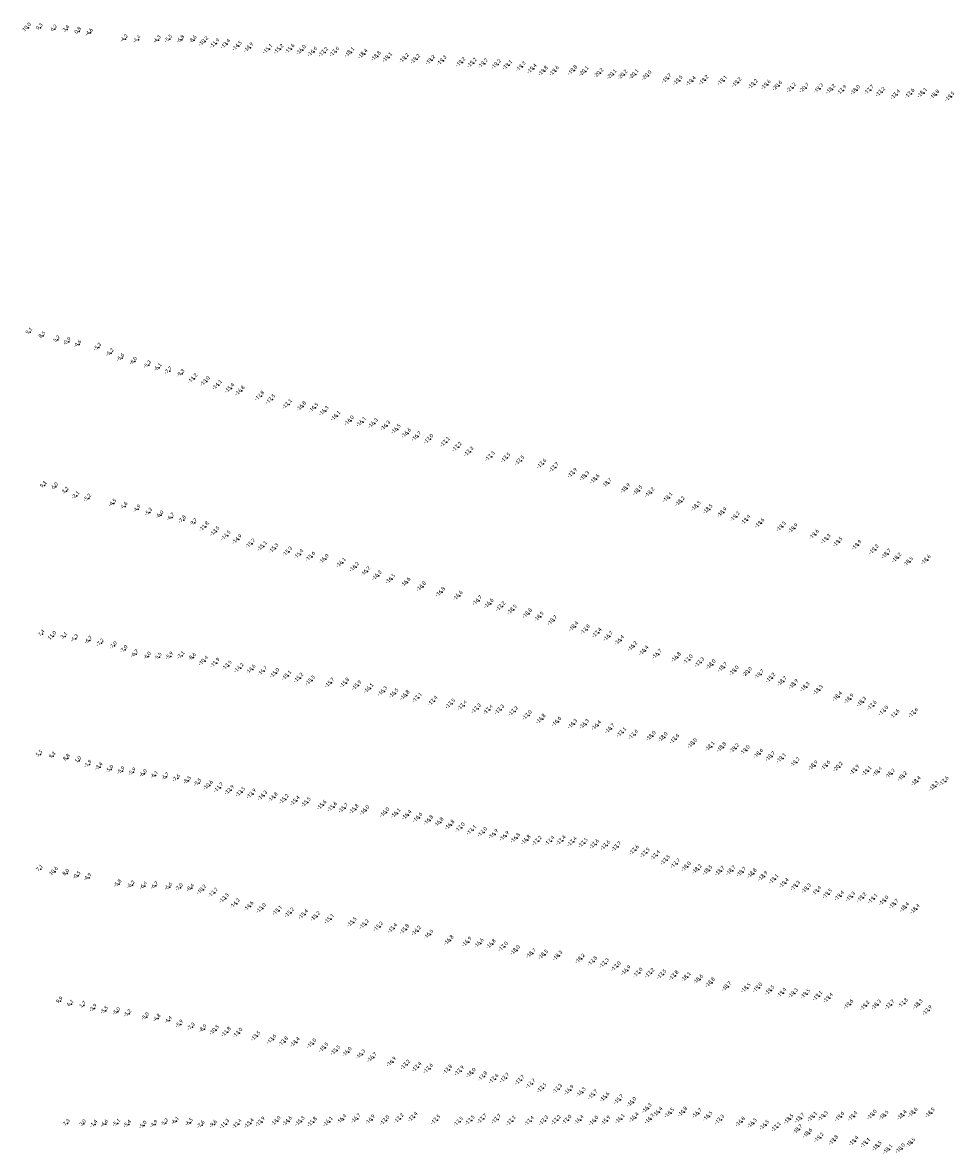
# Model space of a CAD drawing. Header units: feet. Extents: x 932366 to 949332, y 484196 to 597658.
# Tile 17 of 26: x 945769 to 949273, y 550981 to 555233. Entities that reach past the tile are written whole.
import ezdxf
from ezdxf.enums import TextEntityAlignment as Align

# ---------------------------------------------------------------- set-up
doc = ezdxf.new("R2010")
doc.units = ezdxf.units.FT
doc.layers.add('Text', color=7, linetype='Continuous')
doc.styles.add('Legend', font='calibri.ttf')

msp = doc.modelspace()

# ---------------------------------------------------------------- linework, layer by layer
at = {"layer": 'Text'}
for p in [(945790.36, 555213.46, 9.95), (945836.17, 555213.15, 9.27), (945889.85, 555208.59, 6.2), (945936.16, 555206.66, 3.41), (945980.87, 555199.59, 0.77), (946023.81, 555194.14, -4.64), (946155.31, 555171.2, -4.2), (946203.78, 555167.9, -4.4), (946279.36, 555167.44, -4.3), (946322.17, 555170.53, -5.5), (946367.96, 555168.59, -6.8), (946414.31, 555167.41, -8.6), (946455.49, 555162.03, -10.2), (946498.01, 555154.32, -11.9), (946538.41, 555151.53, -13.4), (946582.32, 555144.11, -14.5), (946625.17, 555138.71, -14.9), (946696.72, 555132.9, -15.1), (946738.7, 555132.61, -15.2), (946780.28, 555133.59, -15.6), (946822.86, 555129.15, -16), (946865.06, 555122.81, -16.6), (946906.57, 555120.99, -17.2), (946947.83, 555122.71, -17.6), (947004.94, 555120.92, -18.1), (947055.05, 555114.48, -18.4), (947104.81, 555106.1, -18.8), (947147.02, 555101.38, -19.1), (947210.24, 555098.31, -19.2), (947252.39, 555095.13, -19.2), (947309.36, 555091.2, -19.2), (947351.8, 555089.5, -19.3), (947422.86, 555083.15, -19.2), (947465.17, 555080.98, -19.2), (947507.14, 555078.17, -19.2), (947556.77, 555075.46, -19.2), (947598.67, 555072.89, -19.1), (947649.14, 555067.25, -19.3), (947691.16, 555058.53, -19.4), (947733.04, 555050.38, -19.8), (947774.56, 555050.84, -19.6), (947843.72, 555052.9, -19.8), (947886.31, 555049.18, -20.1), (947941.9, 555042.72, -20.2), (947991.34, 555037.89, -20.1), (948032.26, 555036.51, -20.2), (948074.45, 555037.79, -20.1), (948122.88, 555033.37, -20), (948197.28, 555022.18, -19.7), (948239.93, 555014.55, -19.5), (948289.49, 555012.19, -19.4), (948337, 555016.28, -19.2), (948407.13, 555014.51, -19.1), (948460.92, 555007.22, -19.2), (948522.28, 555000.81, -19.2), (948571.35, 554998.4, -19.6), (948613.66, 554994.73, -20.6), (948666.86, 554987.71, -21.2), (948715.31, 554986.45, -20.7), (948768.79, 554984.56, -19.3), (948814.65, 554981.83, -18.2), (948856.47, 554978.15, -17.9), (948907.21, 554978.5, -18), (948959.05, 554979.28, -17.7), (949001.65, 554971.43, -17.2), (949111.99, 554965.39, -17.6), (949158.71, 554968.06, -18.1), (949057.95, 554961.44, -17.4), (949205.35, 554961.1, -18.8), (949262.7, 554953.79, -19.5), (945796.98, 554069.27, 9.09), (945846.15, 554055.64, 8.52), (945900.63, 554039.93, 5.21), (945941.81, 554032.35, -0.87), (945980.95, 554022.32, -4.62), (946055.53, 554011.39, -5.3), (946102.05, 553990.29, -5.2), (946142.48, 553971.36, -5.6), (946190.25, 553958.63, -6), (946243.15, 553945.07, -5.3), (946282.36, 553935.05, -6.1), (946321.62, 553922.38, -7.7), (946368.31, 553912.17, -9.3), (946415.25, 553893.91, -11.2), (946461.9, 553883.15, -13), (946507.02, 553870.08, -14.1), (946553.82, 553857.61, -15.4), (946593.06, 553847.96, -16.8), (946666.91, 553828.51, -17.8), (946708.07, 553815.85, -17.5), (946770.44, 553797.01, -17.1), (946823.76, 553789.51, -16.8), (946869.48, 553783.95, -16.5), (946908.45, 553771.8, -16.3), (946952.38, 553753.53, -16.1), (947003.72, 553735.63, -16), (947048.92, 553730.37, -16.1), (947093.43, 553725.25, -16.3), (947139.92, 553716.5, -16.3), (947179.79, 553703.5, -16.5), (947218.41, 553688.33, -16.6), (947256.66, 553676.42, -16.7), (947302.75, 553666.45, -17), (947363.82, 553654.95, -17.1), (947408.9, 553636.86, -17.2), (947453.21, 553619.04, -17.3), (947533.54, 553600.86, -17.3), (947592.16, 553596.06, -17.5), (947644.36, 553585.75, -17.5), (947727.74, 553573.72, -17.6), (947773.95, 553559.69, -17.7), (947843.31, 553538.62, -17.9), (947888.52, 553527.33, -18.3), (945851.05, 553492.13, 9.13), (945893.46, 553487.36, 6.04), (947927.45, 553516.03, -18.6), (947972.75, 553500.81, -18.7), (948042.64, 553481.18, -18.9), (945933.36, 553470.59, 3.21), (945972.85, 553453.81, -2.09), (946017.07, 553444.07, -5.16), (948088.47, 553473.05, -18.5), (948134.08, 553465.42, -18.2), (948201.74, 553446.6, -18.1), (946112.09, 553425.04, -4.5), (946154.37, 553413.75, -4.6), (946203.64, 553402.91, -4.9), (948247.54, 553431.77, -18.2), (948307.75, 553413.45, -18.3), (948352.68, 553402.78, -18.5), (946247.59, 553391.16, -5.3), (946289.76, 553380.89, -6), (946330.92, 553372.4, -6.7), (946374.49, 553362.52, -7.8), (946416.33, 553352.16, -9.7), (948406.23, 553390.53, -18.9), (948454.52, 553374.63, -19.2), (948495.05, 553362.32, -19.4), (948547.61, 553350.56, -19.6), (946457.78, 553337.18, -11.8), (946498.28, 553319.6, -13.5), (948628.31, 553337.34, -19.5), (948672.97, 553330.81, -19.9), (948752.35, 553307.59, -19.6), (946540.14, 553303.35, -14.5), (946582.19, 553289.15, -14.9), (946631.89, 553273.18, -15.2), (948796.57, 553290.83, -19.3), (948841.42, 553279.35, -19.5), (948912.69, 553267.72, -19.9), (946676.39, 553263.16, -15.1), (946719.6, 553255.52, -15.3), (946770.77, 553242.86, -15.3), (946813.68, 553233.2, -15.4), (946857.89, 553224.64, -15.6), (948976.92, 553250.83, -19.3), (949023.54, 553234.36, -18.7), (946908.38, 553214.96, -16), (946973.21, 553201.45, -16.1), (947022.71, 553185.47, -16.2), (949062.8, 553220.29, -18.2), (949106.12, 553205, -18.5), (949173.15, 553212.31, -18.6), (947065.1, 553168.63, -16.2), (947107.81, 553153.09, -16.3), (947158.75, 553140.41, -16.5), (947216.32, 553127.93, -16.6), (947274.74, 553111.87, -16.8), (947346.85, 553091.05, -16.8), (947412.53, 553077.17, -16.6), (947485.6, 553059.27, -16.7), (947529.03, 553047.8, -16.6), (947573.27, 553037.09, -17.2), (947616.22, 553024.9, -18.5), (947673.74, 553010.44, -18.8), (947717.42, 552998.49, -18.5), (947768.05, 552984.48, -18.7), (945843.24, 552933.67, 7.4), (945885.15, 552925.91, 10.95), (945928.22, 552924.75, 3.12), (947847.91, 552961.39, -18.4), (947891.66, 552949.79, -17.8), (947935.36, 552937.93, -17.4), (947977.71, 552925.25, -16.7), (945968.97, 552916.16, -4.33), (946021.58, 552909.26, -6.7), (946065.21, 552899.33, -7.2), (946114.68, 552889.08, -7), (948019.74, 552909.7, -16.4), (948069.23, 552887.44, -16.2), (946154.56, 552874.94, -7), (946195.32, 552858.44, -6.7), (946242.46, 552849.97, -6), (946283.3, 552847.14, -5.5), (946326, 552850.13, -5.9), (946369.13, 552852.14, -7.1), (946411.61, 552846.12, -8.6), (948111.75, 552871.08, -16.4), (948161.64, 552857.6, -16.7), (948233.25, 552845.92, -16.8), (946455.41, 552832.49, -10.4), (946499.01, 552824.55, -11.9), (946544.34, 552814.83, -13.5), (946589.05, 552805.74, -14.2), (946633.86, 552800.14, -14.6), (948278.17, 552837.34, -17), (948321.04, 552826.95, -17.3), (948364.27, 552818.8, -18), (948407.95, 552808.31, -18.7), (946677.58, 552793.82, -14.7), (946722.92, 552786.28, -15), (946768.08, 552777.3, -15.1), (946813.16, 552768.62, -15.2), (946857.41, 552758.8, -15.5), (948451.16, 552795.43, -19), (948500.65, 552790.1, -20), (948545.9, 552781.51, -19.7), (948588.6, 552768.59, -19.2), (948631.65, 552755.41, -18.7), (946929.87, 552749.96, -15.7), (946986.36, 552749.79, -15.8), (947031.69, 552740.1, -15.9), (947076.89, 552728.83, -16.1), (947129.22, 552717.83, -16.3), (948674.63, 552744.54, -18.9), (948717.67, 552734.38, -18.3), (948767.11, 552722.6, -18.3), (947171.16, 552710.2, -16.5), (947213, 552703.05, -16.8), (947259.25, 552693.7, -17.1), (947317.93, 552681.8, -17.4), (947384.18, 552671.38, -17.5), (948839.37, 552698.18, -18.4), (948883.53, 552689.7, -18.9), (948930.67, 552678.23, -18.3), (947428.64, 552664.61, -17.4), (947481.31, 552653.05, -17.3), (947526.23, 552648.49, -17.4), (947568.85, 552649.09, -17.3), (947620.45, 552643.16, -17.2), (947673.15, 552627.81, -17), (948969.95, 552664.37, -17.6), (949013.23, 552644.82, -17), (949055.87, 552632.19, -17.6), (949125.5, 552636.93, -17.6), (947724.54, 552614.3, -16.8), (947783.52, 552603.75, -16.6), (947843.73, 552595.14, -16.3), (947887.72, 552594.29, -16.3), (947933.15, 552589.55, -16.4), (947983.99, 552577.9, -16.7), (948027.6, 552563.92, -17.1), (948072.14, 552554.97, -17.6), (948139.13, 552549.66, -18), (948183.57, 552545.46, -18), (948227.2, 552538.69, -17.6), (948294.37, 552522.24, -18), (948360.43, 552510.33, -18.1), (948404.16, 552507.61, -18.8), (948452.25, 552503.62, -19.2), (945835.35, 552481.52, 5.54), (945883.95, 552474.4, 9.3), (945938.5, 552466.2, 8.8), (945980.95, 552457.49, 1.02), (948492.56, 552496.38, -19), (948542.56, 552483.68, -18.6), (948587.9, 552473.13, -18.7), (948628.81, 552466.31, -19.1), (946019.49, 552443.22, -1.87), (946060.42, 552434.02, -3.44), (946101.29, 552424.36, -4.99), (946143.8, 552418.57, -5.93), (946185.58, 552414.33, -5.91), (948680.17, 552450.86, -19.2), (948748.78, 552438.56, -18.9), (948795.08, 552439.01, -19.6), (948842.17, 552433.99, -20.2), (948904.32, 552422.6, -19.9), (948950.14, 552418.38, -19.1), (948990.56, 552415.37, -18.4), (946227.18, 552408.49, -6), (946268.77, 552402.66, -6.09), (946310.32, 552396.51, -6.72), (946351.84, 552390.22, -7.56), (946393.06, 552382.28, -8.51), (946432.1, 552373.54, -9.48), (949038.61, 552408.06, -18.2), (949084.59, 552397.94, -18.2), (949135.12, 552379.94, -18.4), (949240.6, 552379.67, -17.6), (946473.11, 552364.51, -10.62), (946512.18, 552355.92, -11.73), (946553.2, 552346.9, -12.89), (946594.52, 552339.43, -13.5), (946635.94, 552332.47, -13.91), (949202.65, 552361.16, -18.3), (946677.36, 552325.54, -14.34), (946716.84, 552319.1, -14.77), (946758.31, 552312.46, -15.18), (946799.88, 552306.42, -15.35), (946841.44, 552300.38, -15.51), (946900.58, 552290.3, -15.56), (946939.95, 552283.25, -15.55), (946981.72, 552278.84, -15.69), (947021.51, 552274.72, -15.82), (947061.29, 552270.61, -15.96), (947136.87, 552262.57, -15.98), (947178.73, 552259.11, -16.14), (947220.15, 552252.95, -16.35), (947260.97, 552243.07, -16.61), (947301.85, 552233.47, -16.78), (947340.91, 552224.84, -16.78), (947381.85, 552215.49, -16.82), (947420.63, 552205.68, -17), (947463.53, 552195.98, -17.08), (947504.83, 552188.39, -17), (947546.16, 552180.87, -16.93), (947587.49, 552173.42, -16.87), (947628.82, 552165.98, -16.81), (947668.19, 552158.89, -16.76), (947710.06, 552155.61, -17.23), (947757.99, 552155.58, -17.39), (947799.97, 552157.04, -17.36), (947841.71, 552152.42, -17.43), (947883.46, 552147.8, -17.5), (947925.2, 552143.18, -17.57), (947966.95, 552138.56, -17.64), (948008.69, 552133.94, -17.7), (948075.28, 552121.18, -17.56), (948115.95, 552110.72, -17.48), (948154.73, 552100.9, -17.44), (948192.76, 552083.19, -17.52), (945836.63, 552049.77, 7.05), (945890.83, 552040.31, 10.59), (945936.2, 552034.04, 7.96), (948230.71, 552070.54, -17.74), (948270.93, 552058.43, -17.97), (948311.64, 552048.81, -18.22), (948351.47, 552045.15, -18.47), (948397.32, 552042.21, -18.7), (948439.29, 552043.63, -18.69), (948478.93, 552038.28, -18.74), (948518.57, 552032.94, -18.79), (945977.86, 552025.03, -0.51), (946018.5, 552017.69, -4.89), (946131.87, 551994.08, -5.8), (946181.3, 551989.7, -6.2), (948559.32, 552022.75, -18.92), (948599.82, 552011.8, -19.06), (948639.02, 551996.72, -19.35), (946228.55, 551986.19, -6.4), (946269.92, 551986.72, -6.7), (946321.81, 551982.74, -6.6), (946362.81, 551979.29, -7), (946404.74, 551977.99, -8.4), (946448.47, 551972.12, -10.2), (946491.22, 551960.72, -12.2), (948681.77, 551986.34, -19.31), (948722.62, 551976.57, -19.26), (948761.38, 551966.71, -19.36), (948802.09, 551956.35, -19.45), (948847.31, 551948.89, -19.43), (946533.47, 551939.92, -13.5), (946574.51, 551920.04, -14.2), (946625.99, 551910.1, -14.6), (948889.18, 551945.52, -19.3), (948931.05, 551942.25, -19.17), (948972.78, 551937.88, -19.05), (949014.18, 551930.85, -18.98), (949052.03, 551917.91, -18.65), (949092.2, 551906.02, -18.38), (946672.59, 551902.47, -15), (946733.43, 551893.79, -15.1), (946778.76, 551885.83, -15.2), (946830.96, 551879.02, -15.4), (946876.6, 551871.65, -15.2), (946928.52, 551861.86, -15.1), (949131.63, 551899.28, -18.35), (947013.99, 551849.8, -15.5), (947060.08, 551841.73, -15.2), (947113.06, 551833.18, -15.2), (947166.52, 551827.06, -15.4), (947211.76, 551823.29, -15.8), (947256.21, 551817.41, -16.2), (947302.05, 551803.79, -16.5), (947378.31, 551782.1, -16.8), (947446.36, 551775.7, -16.9), (947491.9, 551770.47, -16.6), (947536.92, 551767.75, -16.8), (947582.77, 551757.67, -17), (947628.03, 551744.46, -18), (947688, 551732.31, -18.7), (947733.31, 551727.85, -18.5), (947787.79, 551723.66, -18.3), (947872.33, 551712.28, -18.2), (947918.52, 551703.28, -17.8), (947963, 551695.25, -17.3), (948007.52, 551683.35, -17), (948044.94, 551668.67, -16.9), (948089.39, 551659.62, -17), (948133.86, 551658.37, -17.2), (948178.93, 551653.66, -17.5), (948224.56, 551649.07, -17.8), (948270.57, 551643.94, -18.1), (948316.36, 551634.6, -18.6), (948361.61, 551622.8, -18.8), (948423, 551608.1, -18.7), (948495.91, 551602.49, -18.5), (948539.48, 551603.79, -19), (948585.21, 551593.66, -19.5), (948630.38, 551583.81, -19.4), (948673.43, 551582.42, -19.3), (948719.19, 551579.96, -19.5), (948765.3, 551572.67, -19.1), (948804.94, 551565.15, -19.4), (945911.4, 551553.54, 9.88), (945952.04, 551542.33, 6.06), (945998.7, 551537.06, 1.73), (946039.41, 551525.9, -3.85), (948881.75, 551541.02, -19.6), (948942.93, 551535.79, -19.2), (948986.3, 551539.54, -18.3), (949036.67, 551539.67, -17.7), (949086.89, 551545.24, -17.8), (949142.34, 551541.14, -18.3), (946081.29, 551517.63, -5.45), (946127.1, 551512.98, -5), (946168.69, 551505.93, -5.2), (946235.41, 551493.7, -5), (946278.76, 551488.56, -4.8), (946321.55, 551480.31, -4.4), (949178.14, 551518.09, -17.9), (946363.72, 551466.5, -5.9), (946407.52, 551455.26, -7.3), (946452.13, 551448.59, -8.9), (946496.66, 551444.1, -10.5), (946540.91, 551437.03, -11.8), (946584.6, 551433.79, -13), (946651.82, 551421.8, -13.5), (946711.64, 551409.18, -13.6), (946756.03, 551400.79, -13.8), (946799.51, 551398.83, -14.4), (946862.47, 551393.53, -15), (946907.21, 551378.67, -15.5), (946951.75, 551368.04, -15.5), (946995.39, 551361.89, -16), (947046.34, 551352.65, -16.3), (947089.48, 551341.26, -16.7), (947162.36, 551324.67, -16.9), (947214.82, 551313.82, -17.2), (947257.8, 551305.41, -17.4), (947301.1, 551299.27, -17.6), (947373.6, 551295.01, -17.8), (947418.07, 551291.01, -17.9), (947461.71, 551283.07, -18), (947505.55, 551270.32, -17.8), (947547.41, 551260.96, -17.6), (947587.91, 551263.88, -17.7), (947644.86, 551256.29, -17.7), (947686.03, 551242.77, -17.7), (947727.97, 551226.67, -17.5), (947786.6, 551222.92, -17.3), (947830.52, 551218.69, -16.9), (947875.44, 551210.18, -16.3), (947919.89, 551201.14, -15.7), (947964.76, 551192.39, -15.6), (948017.08, 551183.09, -15.7), (948065.77, 551173.16, -16), (948123, 551150.38, -16.3), (946347.59, 551101.84, -6.1), (946400.22, 551096.71, -6.5), (946669.39, 551099.08, -13.9), (946727.98, 551101.96, -14), (946770.72, 551101.62, -14.6), (946818.06, 551101.16, -15.3), (946864.2, 551098.78, -15.8), (946924.02, 551099.76, -16.1), (946975.67, 551109, -16.4), (947029.01, 551111.69, -16.7), (947083.06, 551107.4, -16.9), (947137.27, 551104.59, -17), (947190.39, 551111.73, -17.2), (947242.62, 551117.45, -17.4), (947329.13, 551106.8, -17.5), (947413.87, 551099.72, -17.5), (947458.29, 551104.39, -17.5), (947502.82, 551110.62, -17.7), (947557.09, 551109.17, -17.7), (947611.84, 551102.96, -17.3), (947680.91, 551102.15, -17.4), (947734.57, 551103.91, -17.3), (947781.66, 551105.71, -17.2), (947822.02, 551106.61, -17), (947867.77, 551106.03, -16.4), (947923.24, 551103.24, -16), (947968.14, 551103.53, -15.9), (948021.74, 551110.42, -16.1), (948074.52, 551115.35, -16.4), (948133.17, 551110.21, -16.7), (948164.33, 551136.04, -16.4), (948207.49, 551132.57, -16.5), (948257.38, 551136.85, -16.8), (948312.13, 551131.41, -16.7), (948352.36, 551120.46, -16.5), (948396.5, 551107.31, -17.3), (948474.6, 551099.51, -16.8), (948656.81, 551109.58, -18.5), (948698.15, 551113.03, -18.7), (948745.53, 551118.34, -19.1), (948786.09, 551120.61, -19.3), (948847.79, 551118.63, -19.6), (948897.29, 551120.2, -19.4), (948969.88, 551125.78, -19), (949014.4, 551123.19, -18.5), (949082.46, 551124.12, -18.4), (949123.67, 551133.65, -18.6), (949187.97, 551133.1, -18.5), (945937.83, 551093.75, 7.29), (945998.68, 551092.34, 3.01), (946040.98, 551090.34, -1.35), (946081.13, 551091.14, -4.62), (946126.53, 551094.03, -5.1), (946167.65, 551090, -5.4), (946226.28, 551086.35, -5), (946267.44, 551089.34, -4.9), (946307.36, 551095.02, -5.3), (946444.4, 551087.2, -7.6), (946490.39, 551089.65, -9.6), (946534.79, 551091.46, -11.3), (946581.64, 551091.18, -12.4), (946626.89, 551093.19, -13.4), (948519.25, 551094, -16.5), (948564.77, 551086.83, -16.5), (948609.15, 551079.9, -17.1), (948690.03, 551070.67, -18.7), (948727.61, 551056.02, -18.6), (948770.32, 551039.65, -19.2), (948825.05, 551030.11, -19.8), (948901.3, 551027.2, -19.4), (948945.05, 551020.12, -19.1), (949114.73, 551020.41, -18.5), (948988.46, 551007.84, -18.5), (949029.32, 550995.48, -18.1), (949076.84, 550998.96, -18)]:
    msp.add_point(p, dxfattribs=at)

# ---------------------------------------------------------------- texts
at = {"layer": 'Text', "style": 'Legend'}
for s, p in [('10 0 ', (945790.36, 555213.46, 9.95)), ('9 3', (945836.17, 555213.15, 9.27)), ('6 2', (945889.85, 555208.59, 6.2)), ('3 4', (945936.16, 555206.66, 3.41)), ('0 8', (945980.87, 555199.59, 0.77)), ('-4 6 ', (946023.81, 555194.14, -4.64)), ('-4 2 ', (946155.31, 555171.2, -4.2)), ('-4 4 ', (946203.78, 555167.9, -4.4)), ('-4 3 ', (946279.36, 555167.44, -4.3)), ('-5 5 ', (946322.17, 555170.53, -5.5)), ('-6 8 ', (946367.96, 555168.59, -6.8)), ('-8 6 ', (946414.31, 555167.41, -8.6)), ('-10 2  ', (946455.49, 555162.03, -10.2)), ('-11 9  ', (946498.01, 555154.32, -11.9)), ('-13 4  ', (946538.41, 555151.53, -13.4)), ('-14 5  ', (946582.32, 555144.11, -14.5)), ('-14 9  ', (946625.17, 555138.71, -14.9)), ('-15 1  ', (946696.72, 555132.9, -15.1)), ('-15 2  ', (946738.7, 555132.61, -15.2)), ('-15 6  ', (946780.28, 555133.59, -15.6)), ('-16 0  ', (946822.86, 555129.15, -16)), ('-16 6  ', (946865.06, 555122.81, -16.6)), ('-17 2  ', (946906.57, 555120.99, -17.2)), ('-17 6  ', (946947.83, 555122.71, -17.6)), ('-18 1  ', (947004.94, 555120.92, -18.1)), ('-18 4  ', (947055.05, 555114.48, -18.4)), ('-18 8  ', (947104.81, 555106.1, -18.8)), ('-19 1  ', (947147.02, 555101.38, -19.1)), ('-19 2  ', (947210.24, 555098.31, -19.2)), ('-19 2  ', (947252.39, 555095.13, -19.2)), ('-19 2  ', (947309.36, 555091.2, -19.2)), ('-19 3  ', (947351.8, 555089.5, -19.3)), ('-19 2  ', (947422.86, 555083.15, -19.2)), ('-19 2  ', (947465.17, 555080.98, -19.2)), ('-19 2  ', (947507.14, 555078.17, -19.2)), ('-19 2  ', (947556.77, 555075.46, -19.2)), ('-19 1  ', (947598.67, 555072.89, -19.1)), ('-19 3  ', (947649.14, 555067.25, -19.3)), ('-19 4  ', (947691.16, 555058.53, -19.4)), ('-19 8  ', (947733.04, 555050.38, -19.8)), ('-19 6  ', (947774.56, 555050.84, -19.6)), ('-19 8  ', (947843.72, 555052.9, -19.8)), ('-20 1  ', (947886.31, 555049.18, -20.1)), ('-20 2  ', (947941.9, 555042.72, -20.2)), ('-20 1  ', (947991.34, 555037.89, -20.1)), ('-20 2  ', (948032.26, 555036.51, -20.2)), ('-20 1  ', (948074.45, 555037.79, -20.1)), ('-20 0  ', (948122.88, 555033.37, -20)), ('-19 7  ', (948197.28, 555022.18, -19.7)), ('-19 5  ', (948239.93, 555014.55, -19.5)), ('-19 4  ', (948289.49, 555012.19, -19.4)), ('-19 2  ', (948337, 555016.28, -19.2)), ('-19 1  ', (948407.13, 555014.51, -19.1)), ('-19 2  ', (948460.92, 555007.22, -19.2)), ('-19 2  ', (948522.28, 555000.81, -19.2)), ('-19 6  ', (948571.35, 554998.4, -19.6)), ('-20 6  ', (948613.66, 554994.73, -20.6)), ('-20 7  ', (948715.31, 554986.45, -20.7)), ('-21 2  ', (948666.86, 554987.71, -21.2)), ('-19 3  ', (948768.79, 554984.56, -19.3)), ('-18 2  ', (948814.65, 554981.83, -18.2)), ('-17 9  ', (948856.47, 554978.15, -17.9)), ('-18 0  ', (948907.21, 554978.5, -18)), ('-17 7  ', (948959.05, 554979.28, -17.7)), ('-17 2  ', (949001.65, 554971.43, -17.2)), ('-17 4  ', (949057.95, 554961.44, -17.4)), ('-17 6  ', (949111.99, 554965.39, -17.6)), ('-18 1  ', (949158.71, 554968.06, -18.1)), ('-18 8  ', (949205.35, 554961.1, -18.8)), ('-19 5  ', (949262.7, 554953.79, -19.5)), ('9 1', (945796.98, 554069.27, 9.09)), ('8 5', (945846.15, 554055.64, 8.52)), ('5 2', (945900.63, 554039.93, 5.21)), ('-0 9 ', (945941.81, 554032.35, -0.87)), ('-4 6 ', (945980.95, 554022.32, -4.62)), ('-5 3 ', (946055.53, 554011.39, -5.3)), ('-5 2 ', (946102.05, 553990.29, -5.2)), ('-5 6 ', (946142.48, 553971.36, -5.6)), ('-6 0 ', (946190.25, 553958.63, -6)), ('-5 3 ', (946243.15, 553945.07, -5.3)), ('-6 1 ', (946282.36, 553935.05, -6.1)), ('-7 7 ', (946321.62, 553922.38, -7.7)), ('-9 3 ', (946368.31, 553912.17, -9.3)), ('-11 2  ', (946415.25, 553893.91, -11.2)), ('-13 0  ', (946461.9, 553883.15, -13)), ('-14 1  ', (946507.02, 553870.08, -14.1)), ('-15 4  ', (946553.82, 553857.61, -15.4)), ('-16 8  ', (946593.06, 553847.96, -16.8)), ('-17 8  ', (946666.91, 553828.51, -17.8)), ('-17 5  ', (946708.07, 553815.85, -17.5)), ('-17 1  ', (946770.44, 553797.01, -17.1)), ('-16 8  ', (946823.76, 553789.51, -16.8)), ('-16 5  ', (946869.48, 553783.95, -16.5)), ('-16 3  ', (946908.45, 553771.8, -16.3)), ('-16 1  ', (946952.38, 553753.53, -16.1)), ('-16 0  ', (947003.72, 553735.63, -16)), ('-16 1  ', (947048.92, 553730.37, -16.1)), ('-16 3  ', (947093.43, 553725.25, -16.3)), ('-16 3  ', (947139.92, 553716.5, -16.3)), ('-16 5  ', (947179.79, 553703.5, -16.5)), ('-16 6  ', (947218.41, 553688.33, -16.6)), ('-16 7  ', (947256.66, 553676.42, -16.7)), ('-17 0  ', (947302.75, 553666.45, -17)), ('-17 1  ', (947363.82, 553654.95, -17.1)), ('-17 2  ', (947408.9, 553636.86, -17.2)), ('-17 3  ', (947453.21, 553619.04, -17.3)), ('-17 3  ', (947533.54, 553600.86, -17.3)), ('-17 5  ', (947592.16, 553596.06, -17.5)), ('-17 5  ', (947644.36, 553585.75, -17.5)), ('-17 6  ', (947727.74, 553573.72, -17.6)), ('-17 7  ', (947773.95, 553559.69, -17.7)), ('-17 9  ', (947843.31, 553538.62, -17.9)), ('-18 3  ', (947888.52, 553527.33, -18.3)), ('-18 6  ', (947927.45, 553516.03, -18.6)), ('-18 7  ', (947972.75, 553500.81, -18.7)), ('9 1', (945851.05, 553492.13, 9.13)), ('6 0', (945893.46, 553487.36, 6.04)), ('3 2', (945933.36, 553470.59, 3.21)), ('-18 9  ', (948042.64, 553481.18, -18.9)), ('-18 5  ', (948088.47, 553473.05, -18.5)), ('-18 2  ', (948134.08, 553465.42, -18.2)), ('-2 1 ', (945972.85, 553453.81, -2.09)), ('-5 2 ', (946017.07, 553444.07, -5.16)), ('-4 5 ', (946112.09, 553425.04, -4.5)), ('-18 1  ', (948201.74, 553446.6, -18.1)), ('-18 2  ', (948247.54, 553431.77, -18.2)), ('-4 6 ', (946154.37, 553413.75, -4.6)), ('-4 9 ', (946203.64, 553402.91, -4.9)), ('-5 3 ', (946247.59, 553391.16, -5.3)), ('-6 0 ', (946289.76, 553380.89, -6)), ('-18 3  ', (948307.75, 553413.45, -18.3)), ('-18 5  ', (948352.68, 553402.78, -18.5)), ('-18 9  ', (948406.23, 553390.53, -18.9)), ('-19 2  ', (948454.52, 553374.63, -19.2)), ('-6 7 ', (946330.92, 553372.4, -6.7)), ('-7 8 ', (946374.49, 553362.52, -7.8)), ('-9 7 ', (946416.33, 553352.16, -9.7)), ('-11 8  ', (946457.78, 553337.18, -11.8)), ('-19 4  ', (948495.05, 553362.32, -19.4)), ('-19 6  ', (948547.61, 553350.56, -19.6)), ('-19 5  ', (948628.31, 553337.34, -19.5)), ('-19 9  ', (948672.97, 553330.81, -19.9)), ('-13 5  ', (946498.28, 553319.6, -13.5)), ('-14 5  ', (946540.14, 553303.35, -14.5)), ('-14 9  ', (946582.19, 553289.15, -14.9)), ('-19 6  ', (948752.35, 553307.59, -19.6)), ('-19 3  ', (948796.57, 553290.83, -19.3)), ('-15 2  ', (946631.89, 553273.18, -15.2)), ('-15 1  ', (946676.39, 553263.16, -15.1)), ('-15 3  ', (946719.6, 553255.52, -15.3)), ('-19 5  ', (948841.42, 553279.35, -19.5)), ('-19 9  ', (948912.69, 553267.72, -19.9)), ('-19 3  ', (948976.92, 553250.83, -19.3)), ('-15 3  ', (946770.77, 553242.86, -15.3)), ('-15 4  ', (946813.68, 553233.2, -15.4)), ('-15 6  ', (946857.89, 553224.64, -15.6)), ('-16 0  ', (946908.38, 553214.96, -16)), ('-18 7  ', (949023.54, 553234.36, -18.7)), ('-18 2  ', (949062.8, 553220.29, -18.2)), ('-18 5  ', (949106.12, 553205, -18.5)), ('-18 6  ', (949173.15, 553212.31, -18.6)), ('-16 1  ', (946973.21, 553201.45, -16.1)), ('-16 2  ', (947022.71, 553185.47, -16.2)), ('-16 2  ', (947065.1, 553168.63, -16.2)), ('-16 3  ', (947107.81, 553153.09, -16.3)), ('-16 5  ', (947158.75, 553140.41, -16.5)), ('-16 6  ', (947216.32, 553127.93, -16.6)), ('-16 8  ', (947274.74, 553111.87, -16.8)), ('-16 8  ', (947346.85, 553091.05, -16.8)), ('-16 6  ', (947412.53, 553077.17, -16.6)), ('-16 7  ', (947485.6, 553059.27, -16.7)), ('-16 6  ', (947529.03, 553047.8, -16.6)), ('-17 2  ', (947573.27, 553037.09, -17.2)), ('-18 5  ', (947616.22, 553024.9, -18.5)), ('-18 8  ', (947673.74, 553010.44, -18.8)), ('-18 5  ', (947717.42, 552998.49, -18.5)), ('-18 7  ', (947768.05, 552984.48, -18.7)), ('-18 4  ', (947847.91, 552961.39, -18.4)), ('-17 8  ', (947891.66, 552949.79, -17.8)), ('7 4', (945843.24, 552933.67, 7.4)), ('11 0 ', (945885.15, 552925.91, 10.95)), ('3 1', (945928.22, 552924.75, 3.12)), ('-4 3 ', (945968.97, 552916.16, -4.33)), ('-6 7 ', (946021.58, 552909.26, -6.7)), ('-17 4  ', (947935.36, 552937.93, -17.4)), ('-16 7  ', (947977.71, 552925.25, -16.7)), ('-16 4  ', (948019.74, 552909.7, -16.4)), ('-7 2 ', (946065.21, 552899.33, -7.2)), ('-7 0 ', (946114.68, 552889.08, -7)), ('-7 0 ', (946154.56, 552874.94, -7)), ('-16 2  ', (948069.23, 552887.44, -16.2)), ('-16 4  ', (948111.75, 552871.08, -16.4)), ('-6 7 ', (946195.32, 552858.44, -6.7)), ('-6 0 ', (946242.46, 552849.97, -6)), ('-5 5 ', (946283.3, 552847.14, -5.5)), ('-5 9 ', (946326, 552850.13, -5.9)), ('-7 1 ', (946369.13, 552852.14, -7.1)), ('-8 6 ', (946411.61, 552846.12, -8.6)), ('-10 4  ', (946455.41, 552832.49, -10.4)), ('-11 9  ', (946499.01, 552824.55, -11.9)), ('-16 7  ', (948161.64, 552857.6, -16.7)), ('-16 8  ', (948233.25, 552845.92, -16.8)), ('-17 0  ', (948278.17, 552837.34, -17)), ('-17 3  ', (948321.04, 552826.95, -17.3)), ('-13 5  ', (946544.34, 552814.83, -13.5)), ('-14 2  ', (946589.05, 552805.74, -14.2)), ('-14 6  ', (946633.86, 552800.14, -14.6)), ('-14 7  ', (946677.58, 552793.82, -14.7)), ('-15 0  ', (946722.92, 552786.28, -15)), ('-18 0  ', (948364.27, 552818.8, -18)), ('-18 7  ', (948407.95, 552808.31, -18.7)), ('-19 0  ', (948451.16, 552795.43, -19)), ('-20 0  ', (948500.65, 552790.1, -20)), ('-19 7  ', (948545.9, 552781.51, -19.7)), ('-15 1  ', (946768.08, 552777.3, -15.1)), ('-15 2  ', (946813.16, 552768.62, -15.2)), ('-15 5  ', (946857.41, 552758.8, -15.5)), ('-15 7  ', (946929.87, 552749.96, -15.7)), ('-15 8  ', (946986.36, 552749.79, -15.8)), ('-15 9  ', (947031.69, 552740.1, -15.9)), ('-19 2  ', (948588.6, 552768.59, -19.2)), ('-18 7  ', (948631.65, 552755.41, -18.7)), ('-18 9  ', (948674.63, 552744.54, -18.9)), ('-18 3  ', (948717.67, 552734.38, -18.3)), ('-16 1  ', (947076.89, 552728.83, -16.1)), ('-16 3  ', (947129.22, 552717.83, -16.3)), ('-16 5  ', (947171.16, 552710.2, -16.5)), ('-16 8  ', (947213, 552703.05, -16.8)), ('-17 1  ', (947259.25, 552693.7, -17.1)), ('-18 3  ', (948767.11, 552722.6, -18.3)), ('-18 4  ', (948839.37, 552698.18, -18.4)), ('-17 4  ', (947317.93, 552681.8, -17.4)), ('-17 5  ', (947384.18, 552671.38, -17.5)), ('-17 4  ', (947428.64, 552664.61, -17.4)), ('-17 3  ', (947481.31, 552653.05, -17.3)), ('-17 3  ', (947568.85, 552649.09, -17.3)), ('-18 9  ', (948883.53, 552689.7, -18.9)), ('-18 3  ', (948930.67, 552678.23, -18.3)), ('-17 6  ', (948969.95, 552664.37, -17.6)), ('-17 4  ', (947526.23, 552648.49, -17.4)), ('-17 2  ', (947620.45, 552643.16, -17.2)), ('-17 0  ', (947673.15, 552627.81, -17)), ('-16 8  ', (947724.54, 552614.3, -16.8)), ('-17 0  ', (949013.23, 552644.82, -17)), ('-17 6  ', (949055.87, 552632.19, -17.6)), ('-17 6  ', (949125.5, 552636.93, -17.6)), ('-16 6  ', (947783.52, 552603.75, -16.6)), ('-16 3  ', (947843.73, 552595.14, -16.3)), ('-16 3  ', (947887.72, 552594.29, -16.3)), ('-16 4  ', (947933.15, 552589.55, -16.4)), ('-16 7  ', (947983.99, 552577.9, -16.7)), ('-17 1  ', (948027.6, 552563.92, -17.1)), ('-17 6  ', (948072.14, 552554.97, -17.6)), ('-18 0  ', (948139.13, 552549.66, -18)), ('-18 0  ', (948183.57, 552545.46, -18)), ('-17 6  ', (948227.2, 552538.69, -17.6)), ('-18 0  ', (948294.37, 552522.24, -18)), ('5 5', (945835.35, 552481.52, 5.54)), ('-18 1  ', (948360.43, 552510.33, -18.1)), ('-18 8  ', (948404.16, 552507.61, -18.8)), ('-19 2  ', (948452.25, 552503.62, -19.2)), ('-19 0  ', (948492.56, 552496.38, -19)), ('-18 6  ', (948542.56, 552483.68, -18.6)), ('9 3', (945883.95, 552474.4, 9.3)), ('8 8', (945938.5, 552466.2, 8.8)), ('1 0', (945980.95, 552457.49, 1.02)), ('-1 9 ', (946019.49, 552443.22, -1.87)), ('-18 7  ', (948587.9, 552473.13, -18.7)), ('-19 1  ', (948628.81, 552466.31, -19.1)), ('-19 2  ', (948680.17, 552450.86, -19.2)), ('-18 9  ', (948748.78, 552438.56, -18.9)), ('-19 6  ', (948795.08, 552439.01, -19.6)), ('-3 4 ', (946060.42, 552434.02, -3.44)), ('-5 0 ', (946101.29, 552424.36, -4.99)), ('-5 9 ', (946143.8, 552418.57, -5.93)), ('-5 9 ', (946185.58, 552414.33, -5.91)), ('-6 0 ', (946227.18, 552408.49, -6)), ('-6 1 ', (946268.77, 552402.66, -6.09)), ('-6 7 ', (946310.32, 552396.51, -6.72)), ('-20 2  ', (948842.17, 552433.99, -20.2)), ('-19 9  ', (948904.32, 552422.6, -19.9)), ('-19 1  ', (948950.14, 552418.38, -19.1)), ('-18 4  ', (948990.56, 552415.37, -18.4)), ('-18 2  ', (949038.61, 552408.06, -18.2)), ('-18 2  ', (949084.59, 552397.94, -18.2)), ('-7 6 ', (946351.84, 552390.22, -7.56)), ('-8 5 ', (946393.06, 552382.28, -8.51)), ('-9 5 ', (946432.1, 552373.54, -9.48)), ('-10 6  ', (946473.11, 552364.51, -10.62)), ('-11 7  ', (946512.18, 552355.92, -11.73)), ('-18 4  ', (949135.12, 552379.94, -18.4)), ('-18 3  ', (949202.65, 552361.16, -18.3)), ('-17 6  ', (949240.6, 552379.67, -17.6)), ('-12 9  ', (946553.2, 552346.9, -12.89)), ('-13 5  ', (946594.52, 552339.43, -13.5)), ('-13 9  ', (946635.94, 552332.47, -13.91)), ('-14 3  ', (946677.36, 552325.54, -14.34)), ('-14 8  ', (946716.84, 552319.1, -14.77)), ('-15 2  ', (946758.31, 552312.46, -15.18)), ('-15 4  ', (946799.88, 552306.42, -15.35)), ('-15 5  ', (946841.44, 552300.38, -15.51)), ('-15 6  ', (946900.58, 552290.3, -15.56)), ('-15 6  ', (946939.95, 552283.25, -15.55)), ('-15 7  ', (946981.72, 552278.84, -15.69)), ('-15 8  ', (947021.51, 552274.72, -15.82)), ('-16 0  ', (947061.29, 552270.61, -15.96)), ('-16 0  ', (947136.87, 552262.57, -15.98)), ('-16 1  ', (947178.73, 552259.11, -16.14)), ('-16 4  ', (947220.15, 552252.95, -16.35)), ('-16 6  ', (947260.97, 552243.07, -16.61)), ('-16 8  ', (947301.85, 552233.47, -16.78)), ('-16 8  ', (947340.91, 552224.84, -16.78)), ('-16 8  ', (947381.85, 552215.49, -16.82)), ('-17 0  ', (947420.63, 552205.68, -17)), ('-17 1  ', (947463.53, 552195.98, -17.08)), ('-17 0  ', (947504.83, 552188.39, -17)), ('-16 9  ', (947546.16, 552180.87, -16.93)), ('-16 9  ', (947587.49, 552173.42, -16.87)), ('-16 8  ', (947628.82, 552165.98, -16.81)), ('-16 8  ', (947668.19, 552158.89, -16.76)), ('-17 2  ', (947710.06, 552155.61, -17.23)), ('-17 4  ', (947757.99, 552155.58, -17.39)), ('-17 4  ', (947799.97, 552157.04, -17.36)), ('-17 4  ', (947841.71, 552152.42, -17.43)), ('-17 5  ', (947883.46, 552147.8, -17.5)), ('-17 6  ', (947925.2, 552143.18, -17.57)), ('-17 6  ', (947966.95, 552138.56, -17.64)), ('-17 7  ', (948008.69, 552133.94, -17.7)), ('-17 6  ', (948075.28, 552121.18, -17.56)), ('-17 5  ', (948115.95, 552110.72, -17.48)), ('-17 4  ', (948154.73, 552100.9, -17.44)), ('-17 5  ', (948192.76, 552083.19, -17.52)), ('-17 7  ', (948230.71, 552070.54, -17.74)), ('-18 0  ', (948270.93, 552058.43, -17.97)), ('7 1', (945836.63, 552049.77, 7.05)), ('10 6 ', (945890.83, 552040.31, 10.59)), ('8 0', (945936.2, 552034.04, 7.96)), ('-0 5 ', (945977.86, 552025.03, -0.51)), ('-4 9 ', (946018.5, 552017.69, -4.89)), ('-18 2  ', (948311.64, 552048.81, -18.22)), ('-18 5  ', (948351.47, 552045.15, -18.47)), ('-18 7  ', (948397.32, 552042.21, -18.7)), ('-18 7  ', (948439.29, 552043.63, -18.69)), ('-18 7  ', (948478.93, 552038.28, -18.74)), ('-18 8  ', (948518.57, 552032.94, -18.79)), ('-18 9  ', (948559.32, 552022.75, -18.92)), ('-5 8 ', (946131.87, 551994.08, -5.8)), ('-6 2 ', (946181.3, 551989.7, -6.2)), ('-6 4 ', (946228.55, 551986.19, -6.4)), ('-6 7 ', (946269.92, 551986.72, -6.7)), ('-6 6 ', (946321.81, 551982.74, -6.6)), ('-7 0 ', (946362.81, 551979.29, -7)), ('-8 4 ', (946404.74, 551977.99, -8.4)), ('-10 2  ', (946448.47, 551972.12, -10.2)), ('-19 1  ', (948599.82, 552011.8, -19.06)), ('-19 4  ', (948639.02, 551996.72, -19.35)), ('-19 3  ', (948681.77, 551986.34, -19.31)), ('-19 3  ', (948722.62, 551976.57, -19.26)), ('-12 2  ', (946491.22, 551960.72, -12.2)), ('-13 5  ', (946533.47, 551939.92, -13.5)), ('-19 4  ', (948761.38, 551966.71, -19.36)), ('-19 5  ', (948802.09, 551956.35, -19.45)), ('-19 4  ', (948847.31, 551948.89, -19.43)), ('-19 3  ', (948889.18, 551945.52, -19.3)), ('-19 2  ', (948931.05, 551942.25, -19.17)), ('-19 1  ', (948972.78, 551937.88, -19.05)), ('-19 0  ', (949014.18, 551930.85, -18.98)), ('-14 2  ', (946574.51, 551920.04, -14.2)), ('-14 6  ', (946625.99, 551910.1, -14.6)), ('-15 0  ', (946672.59, 551902.47, -15)), ('-15 1  ', (946733.43, 551893.79, -15.1)), ('-15 2  ', (946778.76, 551885.83, -15.2)), ('-18 7  ', (949052.03, 551917.91, -18.65)), ('-18 4  ', (949092.2, 551906.02, -18.38)), ('-18 4  ', (949131.63, 551899.28, -18.35)), ('-15 4  ', (946830.96, 551879.02, -15.4)), ('-15 2  ', (946876.6, 551871.65, -15.2)), ('-15 1  ', (946928.52, 551861.86, -15.1)), ('-15 5  ', (947013.99, 551849.8, -15.5)), ('-15 2  ', (947060.08, 551841.73, -15.2)), ('-15 2  ', (947113.06, 551833.18, -15.2)), ('-15 4  ', (947166.52, 551827.06, -15.4)), ('-15 8  ', (947211.76, 551823.29, -15.8)), ('-16 2  ', (947256.21, 551817.41, -16.2)), ('-16 5  ', (947302.05, 551803.79, -16.5)), ('-16 8  ', (947378.31, 551782.1, -16.8)), ('-16 9  ', (947446.36, 551775.7, -16.9)), ('-16 6  ', (947491.9, 551770.47, -16.6)), ('-16 8  ', (947536.92, 551767.75, -16.8)), ('-17 0  ', (947582.77, 551757.67, -17)), ('-18 0  ', (947628.03, 551744.46, -18)), ('-18 7  ', (947688, 551732.31, -18.7)), ('-18 5  ', (947733.31, 551727.85, -18.5)), ('-18 3  ', (947787.79, 551723.66, -18.3)), ('-18 2  ', (947872.33, 551712.28, -18.2)), ('-17 8  ', (947918.52, 551703.28, -17.8)), ('-17 3  ', (947963, 551695.25, -17.3)), ('-17 0  ', (948007.52, 551683.35, -17)), ('-16 9  ', (948044.94, 551668.67, -16.9)), ('-17 0  ', (948089.39, 551659.62, -17)), ('-17 2  ', (948133.86, 551658.37, -17.2)), ('-17 5  ', (948178.93, 551653.66, -17.5)), ('-17 8  ', (948224.56, 551649.07, -17.8)), ('-18 1  ', (948270.57, 551643.94, -18.1)), ('-18 6  ', (948316.36, 551634.6, -18.6)), ('-18 8  ', (948361.61, 551622.8, -18.8)), ('-18 7  ', (948423, 551608.1, -18.7)), ('-18 5  ', (948495.91, 551602.49, -18.5)), ('-19 0  ', (948539.48, 551603.79, -19)), ('-19 5  ', (948585.21, 551593.66, -19.5)), ('9 9', (945911.4, 551553.54, 9.88)), ('-19 4  ', (948630.38, 551583.81, -19.4)), ('-19 3  ', (948673.43, 551582.42, -19.3)), ('-19 5  ', (948719.19, 551579.96, -19.5)), ('-19 1  ', (948765.3, 551572.67, -19.1)), ('-19 4  ', (948804.94, 551565.15, -19.4)), ('-17 8  ', (949086.89, 551545.24, -17.8)), ('6 1', (945952.04, 551542.33, 6.06)), ('1 7', (945998.7, 551537.06, 1.73)), ('-3 9 ', (946039.41, 551525.9, -3.85)), ('-5 5 ', (946081.29, 551517.63, -5.45)), ('-5 0 ', (946127.1, 551512.98, -5)), ('-5 2 ', (946168.69, 551505.93, -5.2)), ('-19 6  ', (948881.75, 551541.02, -19.6)), ('-19 2  ', (948942.93, 551535.79, -19.2)), ('-18 3  ', (948986.3, 551539.54, -18.3)), ('-17 7  ', (949036.67, 551539.67, -17.7)), ('-18 3  ', (949142.34, 551541.14, -18.3)), ('-17 9  ', (949178.14, 551518.09, -17.9)), ('-5 0 ', (946235.41, 551493.7, -5)), ('-4 8 ', (946278.76, 551488.56, -4.8)), ('-4 4 ', (946321.55, 551480.31, -4.4)), ('-5 9 ', (946363.72, 551466.5, -5.9)), ('-7 3 ', (946407.52, 551455.26, -7.3)), ('-8 9 ', (946452.13, 551448.59, -8.9)), ('-10 5  ', (946496.66, 551444.1, -10.5)), ('-11 8  ', (946540.91, 551437.03, -11.8)), ('-13 0  ', (946584.6, 551433.79, -13)), ('-13 5  ', (946651.82, 551421.8, -13.5)), ('-13 6  ', (946711.64, 551409.18, -13.6)), ('-13 8  ', (946756.03, 551400.79, -13.8)), ('-14 4  ', (946799.51, 551398.83, -14.4)), ('-15 0  ', (946862.47, 551393.53, -15)), ('-15 5  ', (946907.21, 551378.67, -15.5)), ('-15 5  ', (946951.75, 551368.04, -15.5)), ('-16 0  ', (946995.39, 551361.89, -16)), ('-16 3  ', (947046.34, 551352.65, -16.3)), ('-16 7  ', (947089.48, 551341.26, -16.7)), ('-16 9  ', (947162.36, 551324.67, -16.9)), ('-17 2  ', (947214.82, 551313.82, -17.2)), ('-17 4  ', (947257.8, 551305.41, -17.4)), ('-17 6  ', (947301.1, 551299.27, -17.6)), ('-17 8  ', (947373.6, 551295.01, -17.8)), ('-17 9  ', (947418.07, 551291.01, -17.9)), ('-18 0  ', (947461.71, 551283.07, -18)), ('-17 8  ', (947505.55, 551270.32, -17.8)), ('-17 6  ', (947547.41, 551260.96, -17.6)), ('-17 7  ', (947587.91, 551263.88, -17.7)), ('-17 7  ', (947644.86, 551256.29, -17.7)), ('-17 7  ', (947686.03, 551242.77, -17.7)), ('-17 5  ', (947727.97, 551226.67, -17.5)), ('-17 3  ', (947786.6, 551222.92, -17.3)), ('-16 9  ', (947830.52, 551218.69, -16.9)), ('-16 3  ', (947875.44, 551210.18, -16.3)), ('-15 7  ', (947919.89, 551201.14, -15.7)), ('-15 6  ', (947964.76, 551192.39, -15.6)), ('-15 7  ', (948017.08, 551183.09, -15.7)), ('-16 0  ', (948065.77, 551173.16, -16)), ('-16 3  ', (948123, 551150.38, -16.3)), ('-16 4  ', (948164.33, 551136.04, -16.4)), ('-16 5  ', (948207.49, 551132.57, -16.5)), ('-16 8  ', (948257.38, 551136.85, -16.8)), ('-16 7  ', (948312.13, 551131.41, -16.7)), ('-16 5  ', (948352.36, 551120.46, -16.5)), ('-19 3  ', (948786.09, 551120.61, -19.3)), ('-19 6  ', (948847.79, 551118.63, -19.6)), ('-19 4  ', (948897.29, 551120.2, -19.4)), ('-19 0  ', (948969.88, 551125.78, -19)), ('-18 5  ', (949014.4, 551123.19, -18.5)), ('-18 4  ', (949082.46, 551124.12, -18.4)), ('-18 6  ', (949123.67, 551133.65, -18.6)), ('-18 5  ', (949187.97, 551133.1, -18.5)), ('7 3', (945937.83, 551093.75, 7.29)), ('3 0', (945998.68, 551092.34, 3.01)), ('-1 4 ', (946040.98, 551090.34, -1.35)), ('-4 6 ', (946081.13, 551091.14, -4.62)), ('-5 1 ', (946126.53, 551094.03, -5.1)), ('-5 4 ', (946167.65, 551090, -5.4)), ('-5 0 ', (946226.28, 551086.35, -5)), ('-4 9 ', (946267.44, 551089.34, -4.9)), ('-5 3 ', (946307.36, 551095.02, -5.3)), ('-6 1 ', (946347.59, 551101.84, -6.1)), ('-6 5 ', (946400.22, 551096.71, -6.5)), ('-7 6 ', (946444.4, 551087.2, -7.6)), ('-9 6 ', (946490.39, 551089.65, -9.6)), ('-11 3  ', (946534.79, 551091.46, -11.3)), ('-12 4  ', (946581.64, 551091.18, -12.4)), ('-13 4  ', (946626.89, 551093.19, -13.4)), ('-13 9  ', (946669.39, 551099.08, -13.9)), ('-14 0  ', (946727.98, 551101.96, -14)), ('-14 6  ', (946770.72, 551101.62, -14.6)), ('-15 3  ', (946818.06, 551101.16, -15.3)), ('-15 8  ', (946864.2, 551098.78, -15.8)), ('-16 1  ', (946924.02, 551099.76, -16.1)), ('-16 4  ', (946975.67, 551109, -16.4)), ('-16 7  ', (947029.01, 551111.69, -16.7)), ('-16 9  ', (947083.06, 551107.4, -16.9)), ('-17 0  ', (947137.27, 551104.59, -17)), ('-17 2  ', (947190.39, 551111.73, -17.2)), ('-17 4  ', (947242.62, 551117.45, -17.4)), ('-17 5  ', (947329.13, 551106.8, -17.5)), ('-17 5  ', (947413.87, 551099.72, -17.5)), ('-17 5  ', (947458.29, 551104.39, -17.5)), ('-17 7  ', (947502.82, 551110.62, -17.7)), ('-17 7  ', (947557.09, 551109.17, -17.7)), ('-17 3  ', (947611.84, 551102.96, -17.3)), ('-17 4  ', (947680.91, 551102.15, -17.4)), ('-17 3  ', (947734.57, 551103.91, -17.3)), ('-17 2  ', (947781.66, 551105.71, -17.2)), ('-17 0  ', (947822.02, 551106.61, -17)), ('-16 4  ', (947867.77, 551106.03, -16.4)), ('-16 0  ', (947923.24, 551103.24, -16)), ('-15 9  ', (947968.14, 551103.53, -15.9)), ('-16 1  ', (948021.74, 551110.42, -16.1)), ('-16 4  ', (948074.52, 551115.35, -16.4)), ('-16 7  ', (948133.17, 551110.21, -16.7)), ('-17 3  ', (948396.5, 551107.31, -17.3)), ('-16 8  ', (948474.6, 551099.51, -16.8)), ('-16 5  ', (948519.25, 551094, -16.5)), ('-16 5  ', (948564.77, 551086.83, -16.5)), ('-17 1  ', (948609.15, 551079.9, -17.1)), ('-18 5  ', (948656.81, 551109.58, -18.5)), ('-18 7  ', (948698.15, 551113.03, -18.7)), ('-19 1  ', (948745.53, 551118.34, -19.1)), ('-18 7  ', (948690.03, 551070.67, -18.7)), ('-18 6  ', (948727.61, 551056.02, -18.6)), ('-19 2  ', (948770.32, 551039.65, -19.2)), ('-19 8  ', (948825.05, 551030.11, -19.8)), ('-19 4  ', (948901.3, 551027.2, -19.4)), ('-19 1  ', (948945.05, 551020.12, -19.1)), ('-18 5  ', (948988.46, 551007.84, -18.5)), ('-18 1  ', (949029.32, 550995.48, -18.1)), ('-18 0  ', (949076.84, 550998.96, -18)), ('-18 5  ', (949114.73, 551020.41, -18.5))]:
    msp.add_text(s, height=14, rotation=45, dxfattribs=at).set_placement(p, align=Align.CENTER)

doc.saveas('drawing.dxf')
